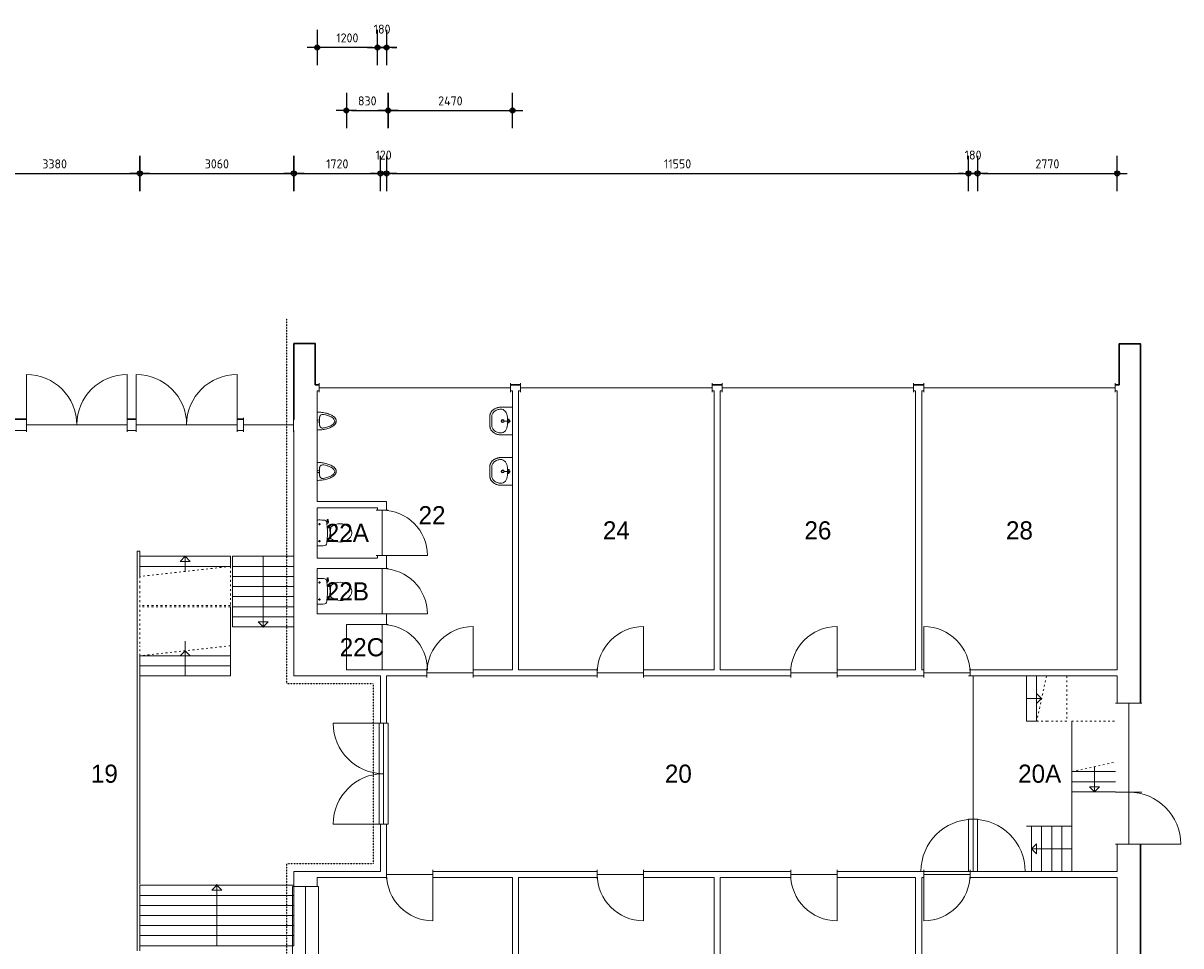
# Model space of a CAD drawing. Extents: x 362177 to 5000048, y 157834 to 733119.
# Tile 70 of 151: x 698333 to 721312, y 298446 to 316762. Entities that reach past the tile are written whole.
import ezdxf
from ezdxf.enums import TextEntityAlignment as Align

# ---------------------------------------------------------------- set-up
doc = ezdxf.new("R2010")
doc.units = 0
doc.set_wipeout_variables(frame=1)
doc.linetypes.add('ACAD_ISO03W100', pattern=[30, 12, -18])
doc.layers.get('DEFPOINTS').update_dxf_attribs({"color": 255})
doc.layers.add('A--M$1A-_F123-', color=1, linetype='Continuous')
doc.layers.add('X-L0_C_WBDBO', color=7, linetype='Continuous')
for name, color, linetype, lineweight in [('X-L21_C_buitenwanden', 7, 'Continuous', 30), ('X-L22_C_binnenwand', 7, 'Continuous', 13), ('X-L24_C_trappen hellingen', 1, 'Continuous', 5), ('X-L31_C_buitenwandopening', 1, 'Continuous', 5), ('X-L32_C_binnenwandopeningen', 3, 'Continuous', 5), ('X-L74_C_sanitair', 5, 'Continuous', 5), ('X-T22_C_ruimtelabel', 7, 'Continuous', 5)]:
    doc.layers.add(name, color=color, linetype=linetype, lineweight=lineweight)
doc.styles.add('ALFA-0_18', font='iso3098.shx', dxfattribs={"height": 180})
doc.dimstyles.new('ALFA-0_18', dxfattribs={"dimscale": 100, "dimtxt": 0.18, "dimasz": 1, "dimexe": 1.25, "dimexo": 0.625, "dimgap": 1, "dimtad": 1, "dimdec": 0, "dimzin": 0, "dimdsep": 46, "dimtxsty": 'ALFA-0_18', "dimblk": 'diminfradot', "dimblk1": 'diminfradot', "dimblk2": 'diminfradot', "dimsah": 1, "dimcen": 2.5, "dimse1": 1, "dimse2": 1, "dimclrd": 141, "dimclrt": 1, "dimadec": 0, "dimazin": 0, "dimtfac": 1, "dimtmove": 2, "dimatfit": 3, "dimldrblk": 'diminfrapyl', "dimfxl": 1, "dimtolj": 1, "dimtzin": 0, "dimarcsym": 0})

# ---------------------------------------------------------------- blocks, each defined once
blk = doc.blocks.new('diminfradot')
at = {"color": 0}
for p, q in [((0, -3.5), (0, 3.5)), ((-2, 0), (2, 0))]:
    blk.add_line(p, q, dxfattribs=at)
for radius in [0.5, 0.25]:
    blk.add_circle((0, 0), radius, dxfattribs=at)
blk = doc.blocks.new('*D856')
at = {"layer": 'A--M$1A-_F123-', "color": 141, "lineweight": -2, "transparency": 16777216}
blk.add_line((697368, 313779), (700548, 313779), dxfattribs=at)
at = {"layer": 'DEFPOINTS', "color": 0, "transparency": 16777216}
for p in [(700648, 313779), (697268, 300324), (700648, 299674)]:
    blk.add_point(p, dxfattribs=at)
at = {"layer": 'A--M$1A-_F123-', "color": 141, "lineweight": -2, "transparency": 16777216, "xscale": 100, "yscale": 100, "zscale": 100, "rotation": 180}
blk.add_blockref('diminfradot', (697268, 313779), dxfattribs=at)
at = {"layer": 'A--M$1A-_F123-', "color": 141, "lineweight": -2, "transparency": 16777216, "xscale": 100, "yscale": 100, "zscale": 100}
blk.add_blockref('diminfradot', (700648, 313779), dxfattribs=at)
at = {"layer": 'A--M$1A-_F123-', "color": 1, "transparency": 16777216, "insert": (698958, 313969), "char_height": 180, "attachment_point": 5, "style": 'ALFA-0_18'}
blk.add_mtext('\\A1;3380', dxfattribs=at)
blk = doc.blocks.new('diminfrapyl')
at = {"color": 0}
blk.add_solid([(0, 0), (-4, 0.7), (-4, -0.7)], dxfattribs=at)
blk = doc.blocks.new('*D857')
at = {"layer": 'A--M$1A-_F123-', "color": 141, "lineweight": -2, "transparency": 16777216}
blk.add_line((700748, 313779), (703608, 313779), dxfattribs=at)
at = {"layer": 'DEFPOINTS', "color": 0, "transparency": 16777216}
for p in [(703708, 313779), (703708, 299924), (700648, 299674)]:
    blk.add_point(p, dxfattribs=at)
at = {"layer": 'A--M$1A-_F123-', "color": 141, "lineweight": -2, "transparency": 16777216, "xscale": 100, "yscale": 100, "zscale": 100, "rotation": 180}
blk.add_blockref('diminfradot', (700648, 313779), dxfattribs=at)
at = {"layer": 'A--M$1A-_F123-', "color": 141, "lineweight": -2, "transparency": 16777216, "xscale": 100, "yscale": 100, "zscale": 100}
blk.add_blockref('diminfradot', (703708, 313779), dxfattribs=at)
at = {"layer": 'A--M$1A-_F123-', "color": 1, "transparency": 16777216, "insert": (702178, 313969), "char_height": 180, "attachment_point": 5, "style": 'ALFA-0_18'}
blk.add_mtext('\\A1;3060', dxfattribs=at)
blk = doc.blocks.new('*D858')
at = {"layer": 'A--M$1A-_F123-', "color": 141, "lineweight": -2, "transparency": 16777216}
blk.add_line((703808, 313779), (705328, 313779), dxfattribs=at)
at = {"layer": 'DEFPOINTS', "color": 0, "transparency": 16777216}
for p in [(705428, 313779), (703708, 299924), (705428, 299924)]:
    blk.add_point(p, dxfattribs=at)
at = {"layer": 'A--M$1A-_F123-', "color": 141, "lineweight": -2, "transparency": 16777216, "xscale": 100, "yscale": 100, "zscale": 100, "rotation": 180}
blk.add_blockref('diminfradot', (703708, 313779), dxfattribs=at)
at = {"layer": 'A--M$1A-_F123-', "color": 141, "lineweight": -2, "transparency": 16777216, "xscale": 100, "yscale": 100, "zscale": 100}
blk.add_blockref('diminfradot', (705428, 313779), dxfattribs=at)
at = {"layer": 'A--M$1A-_F123-', "color": 1, "transparency": 16777216, "insert": (704568, 313969), "char_height": 180, "attachment_point": 5, "style": 'ALFA-0_18'}
blk.add_mtext('\\A1;1720', dxfattribs=at)
blk = doc.blocks.new('*D859')
at = {"layer": 'A--M$1A-_F123-', "color": 141, "lineweight": -2, "transparency": 16777216}
for p, q in [((705328, 313779), (705228, 313779)), ((705428, 313779), (705548, 313779)), ((705648, 313779), (705748, 313779))]:
    blk.add_line(p, q, dxfattribs=at)
at = {"layer": 'DEFPOINTS', "color": 0, "transparency": 16777216}
for p in [(705548, 313779), (705428, 299924), (705548, 299924)]:
    blk.add_point(p, dxfattribs=at)
at = {"layer": 'A--M$1A-_F123-', "color": 141, "lineweight": -2, "transparency": 16777216, "xscale": 100, "yscale": 100, "zscale": 100}
blk.add_blockref('diminfradot', (705428, 313779), dxfattribs=at)
at = {"layer": 'A--M$1A-_F123-', "color": 141, "lineweight": -2, "transparency": 16777216, "xscale": 100, "yscale": 100, "zscale": 100, "rotation": 180}
blk.add_blockref('diminfradot', (705548, 313779), dxfattribs=at)
at = {"layer": 'A--M$1A-_F123-', "color": 1, "transparency": 16777216, "insert": (705488, 314144), "char_height": 180, "attachment_point": 5, "style": 'ALFA-0_18'}
blk.add_mtext('\\A1;120', dxfattribs=at)
blk = doc.blocks.new('*D860')
at = {"layer": 'A--M$1A-_F123-', "color": 141, "lineweight": -2, "transparency": 16777216}
blk.add_line((705648, 313779), (716998, 313779), dxfattribs=at)
at = {"layer": 'DEFPOINTS', "color": 0, "transparency": 16777216}
for p in [(717098, 313779), (717098, 303804), (705548, 299924)]:
    blk.add_point(p, dxfattribs=at)
at = {"layer": 'A--M$1A-_F123-', "color": 141, "lineweight": -2, "transparency": 16777216, "xscale": 100, "yscale": 100, "zscale": 100, "rotation": 180}
blk.add_blockref('diminfradot', (705548, 313779), dxfattribs=at)
at = {"layer": 'A--M$1A-_F123-', "color": 141, "lineweight": -2, "transparency": 16777216, "xscale": 100, "yscale": 100, "zscale": 100}
blk.add_blockref('diminfradot', (717098, 313779), dxfattribs=at)
at = {"layer": 'A--M$1A-_F123-', "color": 1, "transparency": 16777216, "insert": (711323, 313969), "char_height": 180, "attachment_point": 5, "style": 'ALFA-0_18'}
blk.add_mtext('\\A1;11550', dxfattribs=at)
blk = doc.blocks.new('*D861')
at = {"layer": 'A--M$1A-_F123-', "color": 141, "lineweight": -2, "transparency": 16777216}
for p, q in [((716998, 313779), (716898, 313779)), ((717098, 313779), (717278, 313779)), ((717378, 313779), (717478, 313779))]:
    blk.add_line(p, q, dxfattribs=at)
at = {"layer": 'DEFPOINTS', "color": 0, "transparency": 16777216}
for p in [(717278, 313779), (717098, 303804), (717278, 303804)]:
    blk.add_point(p, dxfattribs=at)
at = {"layer": 'A--M$1A-_F123-', "color": 141, "lineweight": -2, "transparency": 16777216, "xscale": 100, "yscale": 100, "zscale": 100}
blk.add_blockref('diminfradot', (717098, 313779), dxfattribs=at)
at = {"layer": 'A--M$1A-_F123-', "color": 141, "lineweight": -2, "transparency": 16777216, "xscale": 100, "yscale": 100, "zscale": 100, "rotation": 180}
blk.add_blockref('diminfradot', (717278, 313779), dxfattribs=at)
at = {"layer": 'A--M$1A-_F123-', "color": 1, "transparency": 16777216, "insert": (717188, 314144), "char_height": 180, "attachment_point": 5, "style": 'ALFA-0_18'}
blk.add_mtext('\\A1;180', dxfattribs=at)
blk = doc.blocks.new('*D862')
at = {"layer": 'A--M$1A-_F123-', "color": 141, "lineweight": -2, "transparency": 16777216}
blk.add_line((717378, 313779), (719948, 313779), dxfattribs=at)
at = {"layer": 'DEFPOINTS', "color": 0, "transparency": 16777216}
for p in [(720048, 313779), (717278, 303804), (720048, 303804)]:
    blk.add_point(p, dxfattribs=at)
at = {"layer": 'A--M$1A-_F123-', "color": 141, "lineweight": -2, "transparency": 16777216, "xscale": 100, "yscale": 100, "zscale": 100, "rotation": 180}
blk.add_blockref('diminfradot', (717278, 313779), dxfattribs=at)
at = {"layer": 'A--M$1A-_F123-', "color": 141, "lineweight": -2, "transparency": 16777216, "xscale": 100, "yscale": 100, "zscale": 100}
blk.add_blockref('diminfradot', (720048, 313779), dxfattribs=at)
at = {"layer": 'A--M$1A-_F123-', "color": 1, "transparency": 16777216, "insert": (718663, 313969), "char_height": 180, "attachment_point": 5, "style": 'ALFA-0_18'}
blk.add_mtext('\\A1;2770', dxfattribs=at)
blk = doc.blocks.new('*D810')
at = {"layer": 'A--M$1A-_F123-', "color": 141, "lineweight": -2, "transparency": 16777216}
blk.add_line((704848, 315029), (705478, 315029), dxfattribs=at)
at = {"layer": 'DEFPOINTS', "color": 0, "transparency": 16777216}
for p in [(705578, 315029), (704748, 303924), (705578, 303924)]:
    blk.add_point(p, dxfattribs=at)
at = {"layer": 'A--M$1A-_F123-', "color": 141, "lineweight": -2, "transparency": 16777216, "xscale": 100, "yscale": 100, "zscale": 100, "rotation": 180}
blk.add_blockref('diminfradot', (704748, 315029), dxfattribs=at)
at = {"layer": 'A--M$1A-_F123-', "color": 141, "lineweight": -2, "transparency": 16777216, "xscale": 100, "yscale": 100, "zscale": 100}
blk.add_blockref('diminfradot', (705578, 315029), dxfattribs=at)
at = {"layer": 'A--M$1A-_F123-', "color": 1, "transparency": 16777216, "insert": (705163, 315219), "char_height": 180, "attachment_point": 5, "style": 'ALFA-0_18'}
blk.add_mtext('\\A1;830', dxfattribs=at)
blk = doc.blocks.new('*D811')
at = {"layer": 'A--M$1A-_F123-', "color": 141, "lineweight": -2, "transparency": 16777216}
blk.add_line((705678, 315029), (707948, 315029), dxfattribs=at)
at = {"layer": 'DEFPOINTS', "color": 0, "transparency": 16777216}
for p in [(708048, 315029), (705578, 303924), (708048, 303924)]:
    blk.add_point(p, dxfattribs=at)
at = {"layer": 'A--M$1A-_F123-', "color": 141, "lineweight": -2, "transparency": 16777216, "xscale": 100, "yscale": 100, "zscale": 100, "rotation": 180}
blk.add_blockref('diminfradot', (705578, 315029), dxfattribs=at)
at = {"layer": 'A--M$1A-_F123-', "color": 141, "lineweight": -2, "transparency": 16777216, "xscale": 100, "yscale": 100, "zscale": 100}
blk.add_blockref('diminfradot', (708048, 315029), dxfattribs=at)
at = {"layer": 'A--M$1A-_F123-', "color": 1, "transparency": 16777216, "insert": (706813, 315219), "char_height": 180, "attachment_point": 5, "style": 'ALFA-0_18'}
blk.add_mtext('\\A1;2470', dxfattribs=at)
blk = doc.blocks.new('*D812')
at = {"layer": 'A--M$1A-_F123-', "color": 141, "lineweight": -2, "transparency": 16777216}
for p, q in [((705268, 316279), (705168, 316279)), ((705548, 316279), (705368, 316279)), ((705648, 316279), (705748, 316279))]:
    blk.add_line(p, q, dxfattribs=at)
at = {"layer": 'DEFPOINTS', "color": 0, "transparency": 16777216}
for p in [(705368, 316279), (705368, 306194), (705548, 306194)]:
    blk.add_point(p, dxfattribs=at)
at = {"layer": 'A--M$1A-_F123-', "color": 141, "lineweight": -2, "transparency": 16777216, "xscale": 100, "yscale": 100, "zscale": 100}
blk.add_blockref('diminfradot', (705368, 316279), dxfattribs=at)
at = {"layer": 'A--M$1A-_F123-', "color": 141, "lineweight": -2, "transparency": 16777216, "xscale": 100, "yscale": 100, "zscale": 100, "rotation": 180}
blk.add_blockref('diminfradot', (705548, 316279), dxfattribs=at)
at = {"layer": 'A--M$1A-_F123-', "color": 1, "transparency": 16777216, "insert": (705458, 316644), "char_height": 180, "attachment_point": 5, "style": 'ALFA-0_18'}
blk.add_mtext('\\A1;180', dxfattribs=at)
blk = doc.blocks.new('*D813')
at = {"layer": 'A--M$1A-_F123-', "color": 141, "lineweight": -2, "transparency": 16777216}
blk.add_line((705268, 316279), (704268, 316279), dxfattribs=at)
at = {"layer": 'DEFPOINTS', "color": 0, "transparency": 16777216}
for p in [(704168, 316279), (705368, 306194), (704168, 305934)]:
    blk.add_point(p, dxfattribs=at)
at = {"layer": 'A--M$1A-_F123-', "color": 141, "lineweight": -2, "transparency": 16777216, "xscale": 100, "yscale": 100, "zscale": 100, "rotation": 180}
blk.add_blockref('diminfradot', (704168, 316279), dxfattribs=at)
at = {"layer": 'A--M$1A-_F123-', "color": 141, "lineweight": -2, "transparency": 16777216, "xscale": 100, "yscale": 100, "zscale": 100}
blk.add_blockref('diminfradot', (705368, 316279), dxfattribs=at)
at = {"layer": 'A--M$1A-_F123-', "color": 1, "transparency": 16777216, "insert": (704768, 316469), "char_height": 180, "attachment_point": 5, "style": 'ALFA-0_18'}
blk.add_mtext('\\A1;1200', dxfattribs=at)
blk = doc.blocks.new('*U463')
for p, q in [((0, 0), (0, 1220)), ((1400, 1220), (0, 1220)), ((200, 0), (200, 1220)), ((400, 0), (400, 1220)), ((600, 0), (600, 1220)), ((800, 0), (800, 1220)), ((1000, 0), (1000, 1220)), ((1200, 0), (1200, 1220)), ((1400, 0), (1400, 1220)), ((1400, 610), (0, 610)), ((1400, 0), (0, 0))]:
    blk.add_line(p, q)
blk.add_lwpolyline([(1300, 510), (1400, 610), (1300, 710)], close=True)
blk = doc.blocks.new('*U460')
for p, q in [((0, 0), (0, 3060)), ((1200, 3060), (0, 3060)), ((200, 0), (200, 3060)), ((400, 0), (400, 3060)), ((600, 0), (600, 3060)), ((800, 0), (800, 3060)), ((1000, 0), (1000, 3060)), ((1200, 0), (1200, 3060)), ((1200, 1530), (0, 1530)), ((1200, 0), (0, 0))]:
    blk.add_line(p, q)
blk.add_lwpolyline([(1100, 1430), (1200, 1530), (1100, 1630)], close=True)
blk = doc.blocks.new('*U444')
for p, q in [((0, 0), (0, 900)), ((800, 900), (0, 900)), ((200, 0), (200, 900)), ((400, 0), (400, 900)), ((600, 0), (600, 900)), ((800, 0), (800, 900)), ((800, 450), (0, 450)), ((800, 0), (0, 0))]:
    blk.add_line(p, q)
blk.add_lwpolyline([(700, 350), (800, 450), (700, 550)], close=True)
blk = doc.blocks.new('*U454')
for p, q in [((1000, 0), (1000, 900)), ((1200, 0), (1200, 900)), ((1400, 0), (1400, 900)), ((1400, 450), (900, 450))]:
    blk.add_line(p, q)
at = {"linetype": 'ACAD_ISO03W100', "ltscale": 3}
for points in [[(1000, 900), (0, 900), (0, 0), (800, 0)], [(1000, 900), (800, 0), (800, 0)]]:
    blk.add_lwpolyline(points, dxfattribs=at)
blk.add_lwpolyline([(1000, 900), (1400, 900), (1400, 0), (800, 0)])
blk.add_lwpolyline([(1300, 350), (1400, 450), (1300, 550)], close=True)
blk = doc.blocks.new('*U455')
for p, q in [((800, 0), (800, 1800)), ((1000, 0), (1000, 1800)), ((1000, 900), (700, 900))]:
    blk.add_line(p, q)
at = {"linetype": 'ACAD_ISO03W100', "ltscale": 3}
for points in [[(800, 1800), (0, 1800), (0, 0), (400, 0)], [(800, 1800), (600, 0), (400, 0)]]:
    blk.add_lwpolyline(points, dxfattribs=at)
blk.add_lwpolyline([(800, 1800), (1000, 1800), (1000, 0), (600, 0)])
blk.add_lwpolyline([(900, 800), (1000, 900), (900, 1000)], close=True)
blk = doc.blocks.new('*U456')
for p, q in [((0, 0), (0, 900)), ((200, 0), (200, 900)), ((0, 450), (300, 450))]:
    blk.add_line(p, q)
blk.add_lwpolyline([(400, 900), (0, 900), (0, 0), (200, 0)])
at = {"linetype": 'ACAD_ISO03W100', "ltscale": 3}
for points in [[(400, 900), (200, 0), (400, 0)], [(400, 900), (800, 900), (800, 0), (400, 0)]]:
    blk.add_lwpolyline(points, dxfattribs=at)
blk.add_lwpolyline([(200, 350), (300, 450), (200, 550)], close=True)
blk = doc.blocks.new('*U457')
for p, q in [((0, 0), (0, 1800)), ((200, 0), (200, 1800)), ((400, 0), (400, 1800)), ((0, 900), (500, 900))]:
    blk.add_line(p, q)
blk.add_lwpolyline([(600, 1800), (0, 1800), (0, 0), (400, 0)])
at = {"linetype": 'ACAD_ISO03W100', "ltscale": 3}
for points in [[(600, 1800), (400, 0), (600, 0)], [(600, 1800), (1400, 1800), (1400, 0), (600, 0)]]:
    blk.add_lwpolyline(points, dxfattribs=at)
blk.add_lwpolyline([(400, 800), (500, 900), (400, 1000)], close=True)
blk = doc.blocks.new('DVDVB_32_-S-_Raam')
at = {"linetype": 'Continuous', "lineweight": 13}
blk.add_wipeout([(0, 0.5), (1, 0.5), (1, -0.5), (0, -0.5)], dxfattribs=at)
at = {"color": 1, "linetype": 'ByBlock', "lineweight": -2}
for p, q in [((0, -0.5), (0, 0.5)), ((1, -0.5), (1, 0.5)), ((0, 0), (1, 0))]:
    blk.add_line(p, q, dxfattribs=at)
blk = doc.blocks.new('DVDVB_32_-S-_Deur')
at = {"linetype": 'Continuous', "lineweight": 13}
blk.add_wipeout([(0, -0.5), (1, -0.5), (1, 0.5), (0, 0.5)], dxfattribs=at)
at = {"color": 0, "linetype": 'ByBlock', "lineweight": -2}
for p, q in [((0, -0.5), (0, 0.5)), ((1, -0.5), (1, 0.5)), ((0, 0), (1, 0))]:
    blk.add_line(p, q, dxfattribs=at)
blk = doc.blocks.new('DVDVB_32_-S-_DubbelDeur')
at = {"linetype": 'Continuous', "lineweight": 13}
blk.add_wipeout([(0, -0.5), (1, -0.5), (1, 0.5), (0, 0.5)], dxfattribs=at)
at = {"color": 0, "linetype": 'ByBlock', "lineweight": -2}
for p, q in [((0, -0.5), (0, 0.5)), ((1, -0.5), (1, 0.5)), ((0, 0), (1, 0))]:
    blk.add_line(p, q, dxfattribs=at)
blk = doc.blocks.new('DVDVB_32_-S-_DraairichtingEnkel')
at = {"color": 0, "linetype": 'ByBlock', "lineweight": -2}
blk.add_line((0, 0), (0, 1), dxfattribs=at)
blk.add_arc((0, 0), 1, 0, 90, dxfattribs=at)
blk = doc.blocks.new('DVDVB_74_-S-_Toilet')
at = {"color": 0, "linetype": 'ByBlock', "lineweight": -2}
for p, q in [((248, 0), (-248, 0)), ((-143, -45), (-184, -45)), ((-163, -66), (-163, -24)), ((-111, -200), (-111, -230)), ((111, -230), (111, -200)), ((193, -45), (152, -45)), ((173, -65), (173, -25)), ((178, -192), (183, -206)), ((181, -202), (210, -196)), ((211, -197), (208, -187)), ((262, -216), (210, -224)), ((222, -205), (259, -200)), ((264, -204), (266, -210)), ((-101, -271), (-101, -250)), ((-101, -250), (-57, -250)), ((-67, -250), (-67, -268)), ((-57, -250), (-57, -267)), ((-57, -255), (-35, -255)), ((-35, -255), (-35, -260)), ((-35, -260), (35, -260)), ((35, -255), (35, -260)), ((57, -255), (35, -255)), ((57, -250), (57, -266)), ((101, -250), (57, -250)), ((67, -250), (67, -267)), ((101, -270), (101, -250))]:
    blk.add_line(p, q, dxfattribs=at)
for centre in [(-163, -46), (173, -46)]:
    blk.add_circle(centre, 12, dxfattribs=at)
for centre, radius, start, end in [((-214, -28), 43.4, 141.7698, 181.0192), ((892, -28), 1150, 180, 186.3309), ((-217, -151), 34, 186.3309, 259.2904), ((0, 994), 1200, 259.2904, 264.6981), ((0, 992), 1197, 264.6981, 275.3019), ((0, 994), 1200, 275.3019, 280.7271), ((207, -200), 25, 195.9272, 278.4779), ((220, -196), 10, 191.8886, 277.2238), ((217, -152), 33.5, 280.7271, 353.6509), ((214, -28), 43.4, 358.9808, 38.2302), ((-893, -28), 1150, 353.6509, 0), ((260, -206), 5, 15.7398, 97.2238), ((261, -212), 5, 278.4779, 15.7398), ((80, -457), 263, 148.9077, 230.8792), ((241, -554), 450, 146.1571, 148.9077), ((-240, -231), 129, 326.1571, 0), ((-101, -292), 20, 96.9358, 142.58), ((9, -1192), 926, 84.3005, 96.9358), ((-81, -457), 263, 309.1208, 31.0923), ((99, -290), 20, 37.7817, 84.3005), ((240, -231), 129, 180, 213.8429), ((-241, -554), 450, 31.0923, 33.8429), ((0, -556), 135, 230.8792, 309.1208)]:
    blk.add_arc(centre, radius, start, end, dxfattribs=at)
blk = doc.blocks.new('DVDVB_74_-S-_Urinoir')
at = {"color": 0, "linetype": 'ByBlock', "lineweight": -2}
blk.add_circle((0, -25), 25, dxfattribs=at)
blk.add_open_spline([(177, 0), (0, 0), (-178, 0)], degree=2, dxfattribs=at)
for points, weights, knots in [([(-178, 0), (-178, -380), (0, -380), (177, -380), (177, 0)], [1, 0.707106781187, 1, 0.707106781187, 1], [0, 0, 0, 0.25, 0.25, 0.5, 0.5, 0.5]), ([(-1, -50), (-41, -50), (-81, -50), (-140, -50), (-140, -110), (-141, -111), (-141, -113), (-140, -113), (-140, -113), (-106, -344), (-4, -350)], [1, 1, 1, 0.707106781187, 1, 1, 1, 1, 1, 0.817166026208, 0.992380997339], [0, 0, 0, 0.2, 0.2, 0.4, 0.4, 0.6, 0.6, 0.8, 0.8, 0.9958328, 0.9958328, 0.9958328]), ([(-7, -50), (32, -50), (71, -50), (72, -50), (72, -50), (132, -50), (132, -110), (132, -110), (131, -110), (131, -111), (131, -113), (132, -113), (132, -113), (99, -344), (-4, -350)], [1, 1, 1, 1, 1, 0.707106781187, 1, 1, 1, 1, 1, 1, 1, 0.817166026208, 0.992380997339], [0, 0, 0, 0.1428571, 0.1428571, 0.2857143, 0.2857143, 0.4285714, 0.4285714, 0.5714286, 0.5714286, 0.7142857, 0.7142857, 0.8571429, 0.8571429, 0.9970234, 0.9970234, 0.9970234])]:
    blk.add_rational_spline(points, weights, degree=2, knots=knots, dxfattribs=at)
blk = doc.blocks.new('DVDVB_74_-S-_Wasbak')
at = {"color": 0, "linetype": 'ByBlock', "lineweight": -2}
for p, q in [((-79, -100), (79, -100)), ((0, -65), (-45, -82)), ((-37, -64), (-29, -89)), ((0, -65), (0, -153)), ((0, -65), (45, -82)), ((37, -64), (29, -89))]:
    blk.add_line(p, q, dxfattribs=at)
for centre, radius in [((0, -196), 30), ((0, -196), 20), ((0, -66), 17.5)]:
    blk.add_circle(centre, radius, dxfattribs=at)
blk.add_ellipse((-96, -211), major_axis=(136, 40), ratio=0.751905, start_param=1.224555, end_param=2.997882, dxfattribs=at)
at = {"color": 0, "linetype": 'ByBlock', "lineweight": -2, "extrusion": (0, 0, -1)}
blk.add_ellipse((96, -211), major_axis=(-136, 40), ratio=0.751905, start_param=1.224555, end_param=2.997882, dxfattribs=at)
at = {"color": 0, "linetype": 'ByBlock', "lineweight": -2}
for points in [[(-275, 0), (-275, -118), (-275, -235)], [(275, 0), (0, 0), (-275, 0)], [(275, -236), (275, -118), (275, 0)], [(-92, -451), (0, -450), (91, -450)]]:
    blk.add_open_spline(points, degree=2, dxfattribs=at)
for points in [[(-275, -235), (-270, -456), (-92, -451)], [(91, -450), (270, -456), (275, -236)]]:
    blk.add_rational_spline(points, [1, 0.707108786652, 1], degree=2, dxfattribs=at)
blk.add_rational_spline([(235, -235), (231, -415), (92, -411), (92, -410), (91, -410), (0, -410), (-91, -410), (-92, -410), (-93, -411), (-231, -415), (-235, -235)], [1, 0.707108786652, 1, 1, 1, 1, 1, 1, 1, 0.707108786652, 1], degree=2, knots=[0, 0, 0, 0.2, 0.2, 0.4, 0.4, 0.6, 0.6, 0.8, 0.8, 1, 1, 1], dxfattribs=at)
blk = doc.blocks.new('A$C05fc2be4')
at = {"layer": 'X-L32_C_binnenwandopeningen', "flags": 128}
for points in [[(0, 2000), (910, 2000)], [(1000, 2000), (1000, 0)], [(0, 0), (910, 0)]]:
    blk.add_lwpolyline(points, dxfattribs=at)
at = {"layer": 'X-L32_C_binnenwandopeningen'}
blk.add_lwpolyline([(910, 2000), (1090, 2000), (1090, 0), (910, 0)], close=True, dxfattribs=at)
for centre, start, end in [((1000, 2000), 180, 270), ((1000, 0), 90, 180)]:
    blk.add_arc(centre, 1000, start, end, dxfattribs=at)

msp = doc.modelspace()

# ---------------------------------------------------------------- linework, layer by layer
at = {"layer": 'X-L21_C_buitenwanden'}
msp.add_lwpolyline([(644728, 291819), (696848, 291819), (696848, 291199), (697268, 291199), (697268, 294829), (703708, 294829), (703708, 293328), (704128, 293328), (704128, 294144), (720088, 294144), (720088, 293328), (720508, 293328), (720508, 310399), (720088, 310399), (720088, 309584), (704130, 309584), (704130, 310400), (703708, 310400), (703708, 308900), (697268, 308899), (697268, 312529), (696848, 312529), (696848, 311909), (644728, 311909)], dxfattribs=at)
at = {"layer": 'X-L22_C_binnenwand'}
for points in [[(704168, 309464), (704168, 307264), (705548, 307264), (705548, 303924), (708048, 303924), (708048, 309464)], [(708168, 309464), (708168, 303924), (712048, 303924), (712048, 309464)], [(712168, 309464), (712168, 303924), (716048, 303924), (716048, 309464)], [(716168, 309464), (716168, 303924), (720048, 303924), (720048, 309464)], [(704168, 307144), (704168, 306144), (705368, 306144), (705368, 307144)], [(704168, 305934), (704168, 305034), (705368, 305034), (705368, 305934)], [(704748, 304824), (704748, 303924), (705368, 303924), (705368, 304824)], [(708168, 294264), (712048, 294264), (712048, 299804), (708168, 299804)], [(712168, 299804), (712168, 294264), (716048, 294264), (716048, 299804)], [(716168, 299804), (716168, 294264), (720048, 294264), (720048, 299804)]]:
    msp.add_lwpolyline(points, close=True, dxfattribs=at)
for points in [[(705428, 302864), (705428, 303804), (703708, 303804), (703708, 308679), (697268, 308679), (697268, 303404), (695628, 303404), (695628, 302864)], [(717128, 303804), (705548, 303804), (705548, 302864)], [(717248, 299924), (720048, 299924), (720048, 303804), (717248, 303804)], [(703708, 299624), (703708, 299924), (705428, 299924), (705428, 300864)], [(705548, 300864), (705548, 299924), (717128, 299924)], [(704168, 298044), (704168, 294264), (708048, 294264), (708048, 299804), (704168, 299804), (704168, 299624)]]:
    msp.add_lwpolyline(points, dxfattribs=at)
at = {"layer": 'X-L24_C_trappen hellingen'}
for p, q in [((700598, 306279), (700598, 298349)), ((700648, 306279), (700598, 306279)), ((700648, 306279), (700648, 306179)), ((703098, 306179), (703098, 304766)), ((702448, 303804), (702448, 305179)), ((701548, 303804), (701548, 304492)), ((700648, 299674), (700648, 303804)), ((719148, 302904), (719148, 300824)), ((719148, 300824), (718248, 300824)), ((718248, 299924), (719148, 299924)), ((702178, 298449), (702178, 299674)), ((700648, 298349), (700648, 298449))]:
    msp.add_line(p, q, dxfattribs=at)
at = {"layer": 'X-L32_C_binnenwandopeningen'}
msp.add_lwpolyline([(703678, 299624), (704198, 299624), (704198, 298044), (703678, 298044)], close=True, dxfattribs=at)
at = {"layer": 'X-L32_C_binnenwandopeningen', "color": 1, "flags": 128}
msp.add_lwpolyline([(703938, 299624), (703938, 298044)], dxfattribs=at)

# ---------------------------------------------------------------- block references
at = {"layer": 'X-L0_C_WBDBO'}
msp.add_blockref('A$C05fc2be4', (704488, 300864), dxfattribs=at)
at = {"layer": 'X-L24_C_trappen hellingen', "yscale": -1}
for name, p, rotation in [('*U455', (700648, 305179), 90), ('*U457', (700648, 303804), 90), ('*U454', (720048, 302904), 270), ('*U444', (719148, 299924), 180), ('*U460', (700648, 298449), 90)]:
    msp.add_blockref(name, p, dxfattribs=dict(at, rotation=rotation))
at = {"layer": 'X-L24_C_trappen hellingen', "rotation": 270}
msp.add_blockref('*U463', (702488, 306179), dxfattribs=at)
at = {"layer": 'X-L24_C_trappen hellingen'}
msp.add_blockref('*U456', (718248, 302904), dxfattribs=at)
at = {"layer": 'X-L74_C_sanitair', "xscale": 0.9999983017, "yscale": 0.9999983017}
for name, p, rotation in [('DVDVB_74_-S-_Wasbak', (708048, 308864), 270), ('DVDVB_74_-S-_Urinoir', (704168, 308864), 90), ('DVDVB_74_-S-_Urinoir', (704168, 307864), 90), ('DVDVB_74_-S-_Wasbak', (708048, 307864), 270), ('DVDVB_74_-S-_Toilet', (704168, 306644), 90), ('DVDVB_74_-S-_Toilet', (704168, 305484), 90)]:
    msp.add_blockref(name, p, dxfattribs=dict(at, rotation=rotation))

# ---------------------------------------------------------------- texts
at = {"layer": 'X-T22_C_ruimtelabel'}
for s, p in [('22', (706449.2, 306994.3)), ('22A', (704768, 306644)), ('24', (710108, 306694)), ('26', (714108, 306694)), ('28', (718108, 306694)), ('22B', (704768, 305484)), ('19', (699945, 301864)), ('20', (711338, 301864)), ('20A', (718510.4, 301864))]:
    msp.add_text(s, height=360, dxfattribs=at).set_placement(p, align=Align.MIDDLE_CENTER)

# ---------------------------------------------------------------- dimensions: what is measured, and where the dimension line sits
at = {"layer": 'A--M$1A-_F123-'}
for base, p1, p2, picture, middle in [((705368, 316279), (705548, 306194), (705368, 306194), '*D812', (705458, 316644)), ((704168, 316279), (705368, 306194), (704168, 305934), '*D813', (704768, 316469)), ((705578, 315029), (704748, 303924), (705578, 303924), '*D810', (705163, 315219)), ((708048, 315029), (705578, 303924), (708048, 303924), '*D811', (706813, 315219)), ((700648, 313779), (697268, 300324), (700648, 299674), '*D856', (698958, 313969)), ((703708, 313779), (700648, 299674), (703708, 299924), '*D857', (702178, 313969)), ((705428, 313779), (703708, 299924), (705428, 299924), '*D858', (704568, 313969)), ((705548, 313779), (705428, 299924), (705548, 299924), '*D859', (705488, 314144)), ((717098, 313779), (705548, 299924), (717098, 303804), '*D860', (711323, 313969)), ((717278, 313779), (717098, 303804), (717278, 303804), '*D861', (717188, 314144)), ((720048, 313779), (717278, 303804), (720048, 303804), '*D862', (718663, 313969))]:
    dim = msp.add_linear_dim(base=base, p1=p1, p2=p2, dimstyle='ALFA-0_18', dxfattribs=at)
    dim.commit()
    dim.dimension.update_dxf_attribs({"geometry": picture, "text_midpoint": middle})

# ---------------------------------------------------------------- next in the draw order: block references
at = {"layer": 'X-L31_C_buitenwandopening'}
for p, xscale, yscale, rotation in [((708008, 309524), 3799.99, 180, 180), ((712008, 309524), 3799.99, 180, 180), ((716008, 309524), 3799.99, 180, 180), ((720008, 309524), 3799.99, 180, 180), ((720278, 303266), 1770, 520, 270)]:
    msp.add_blockref('DVDVB_32_-S-_Raam', p, dxfattribs=dict(at, xscale=xscale, yscale=yscale, rotation=rotation))
for name, p, xscale, yscale in [('DVDVB_32_-S-_DubbelDeur', (698398, 308788.9), 1999.997354, 280.486), ('DVDVB_32_-S-_DubbelDeur', (700578, 308789.1), 1999.997357, 280.825), ('DVDVB_32_-S-_Raam', (702708, 308789.3), 992.3650129, 280.999)]:
    msp.add_blockref(name, p, dxfattribs=dict(at, xscale=xscale, yscale=yscale))
at = {"layer": 'X-L32_C_binnenwandopeningen'}
for p, xscale, yscale, rotation in [((705458, 306194), 900, 240, 90), ((705458, 305034), 900, 240, 90), ((705458, 303924), 900, 240, 90), ((707268, 303864), 920, 180, 180), ((710648, 303864), 920, 180, 180), ((714488, 303864), 920, 180, 180), ((706468, 299864), 920, 180, 180), ((710648, 299864), 920, 180, 180), ((714488, 299864), 920, 180, 180)]:
    msp.add_blockref('DVDVB_32_-S-_Deur', p, dxfattribs=dict(at, xscale=xscale, yscale=yscale, rotation=rotation))
at = {"layer": 'X-L32_C_binnenwandopeningen', "xscale": 920, "yscale": 180}
for p in [(716208, 303864), (716208, 299864)]:
    msp.add_blockref('DVDVB_32_-S-_Deur', p, dxfattribs=at)

# ---------------------------------------------------------------- next in the draw order: linework, layer by layer
at = {"layer": 'X-L0_C_WBDBO', "color": 160, "linetype": 'ACAD_ISO03W100', "ltscale": 0.25, "flags": 128}
msp.add_lwpolyline([(703558, 310900), (703558, 303654), (705278, 303654), (705278, 300074), (703558, 300074), (703558, 292828)], dxfattribs=at)
at = {"layer": 'X-L32_C_binnenwandopeningen'}
msp.add_lwpolyline([(717098, 300958), (717278, 300958), (717278, 299924), (717098, 299924)], close=True, dxfattribs=at)
at = {"layer": 'X-L32_C_binnenwandopeningen', "flags": 128}
msp.add_lwpolyline([(717188, 300958), (717188, 299924)], dxfattribs=at)

# ---------------------------------------------------------------- next in the draw order: block references
at = {"layer": 'X-L31_C_buitenwandopening'}
for p, xscale, yscale in [((698398, 308788.9), 999.998677, 999.998677), ((700578, 308789.1), 999.9986784, 999.9986784)]:
    msp.add_blockref('DVDVB_32_-S-_DraairichtingEnkel', p, dxfattribs=dict(at, xscale=xscale, yscale=yscale))
for name, p, xscale, yscale, rotation in [('DVDVB_32_-S-_DraairichtingEnkel', (700398, 308789.2), 999.998677, -999.998677, 180), ('DVDVB_32_-S-_DraairichtingEnkel', (702578, 308789.4), 999.9986784, -999.9986784, 180), ('DVDVB_32_-S-_Deur', (720278, 300462), 1034, 520, 90)]:
    msp.add_blockref(name, p, dxfattribs=dict(at, xscale=xscale, yscale=yscale, rotation=rotation))
at = {"layer": 'X-L32_C_binnenwandopeningen'}
for p, xscale, yscale, rotation in [((705458, 306194), 900, -900, 90), ((705458, 305034), 900, -900, 90), ((705458, 303924), 900, -900, 90), ((707268, 303864), 920, -920, 180), ((710648, 303864), 920, -920, 180), ((714488, 303864), 920, -920, 180), ((717188, 299924), 1034, 1034, 90), ((717188, 299924), 1034, -1034, 90), ((706468, 299864), 920, 920, 180), ((710648, 299864), 920, 920, 180), ((714488, 299864), 920, 920, 180)]:
    msp.add_blockref('DVDVB_32_-S-_DraairichtingEnkel', p, dxfattribs=dict(at, xscale=xscale, yscale=yscale, rotation=rotation))
at = {"layer": 'X-L32_C_binnenwandopeningen', "xscale": 920}
for p, yscale in [((716208, 303864), 920), ((716208, 299864), -920)]:
    msp.add_blockref('DVDVB_32_-S-_DraairichtingEnkel', p, dxfattribs=dict(at, yscale=yscale))

# ---------------------------------------------------------------- next in the draw order: texts
at = {"layer": 'X-T22_C_ruimtelabel'}
msp.add_text('22C', height=360, dxfattribs=at).set_placement((705058, 304374), align=Align.MIDDLE_CENTER)

# ---------------------------------------------------------------- next in the draw order: block references
at = {"layer": 'X-L31_C_buitenwandopening', "xscale": 1034, "yscale": -1034, "rotation": 90}
msp.add_blockref('DVDVB_32_-S-_DraairichtingEnkel', (720278, 300462), dxfattribs=at)
at = {"layer": 'X-L32_C_binnenwandopeningen', "xscale": 2846, "yscale": 180, "rotation": 270}
msp.add_blockref('DVDVB_32_-S-_Raam', (717188, 303804), dxfattribs=at)

doc.saveas('drawing.dxf')
